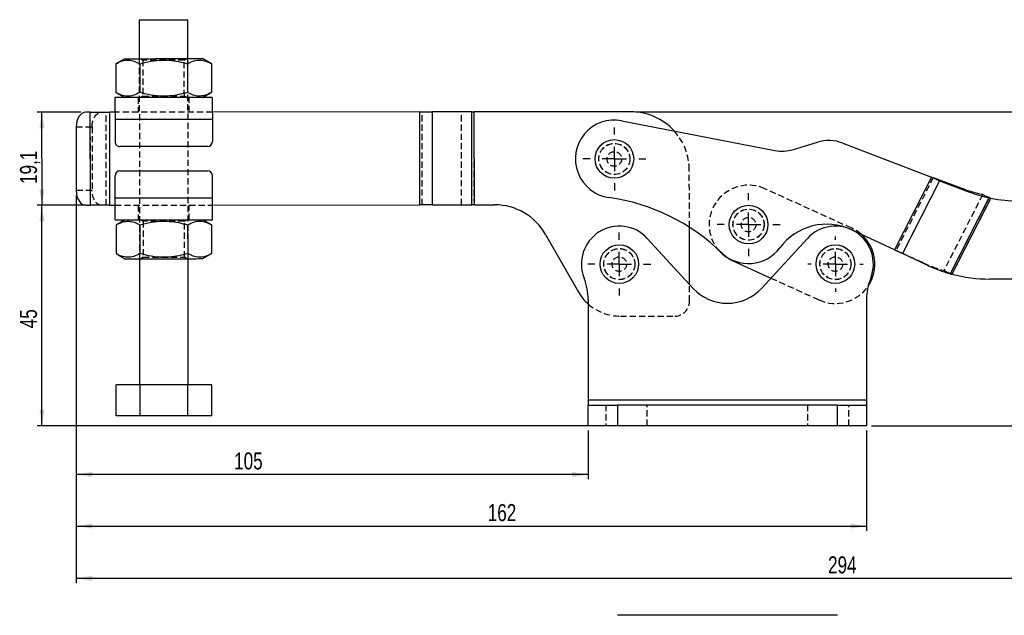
# Model space of a CAD drawing. Extents: x 30 to 409, y 24 to 289.
# Tile 4 of 12: x 32 to 235, y 166 to 289. Entities that reach past the tile are written whole.
import ezdxf

# ---------------------------------------------------------------- set-up
doc = ezdxf.new("R2010")
doc.units = 0
doc.linetypes.add('HIDDEN', pattern=[1.905, 1.27, -0.635])
doc.layers.get('0').update_dxf_attribs({"linetype": 'CONTINUOUS'})
doc.styles.add('SLDTEXTSTYLE0', font='TXT', dxfattribs={"width": 0.75})
doc.dimstyles.new('SLDDIMSTYLE0', dxfattribs={"dimtxt": 3.5, "dimasz": 3.302, "dimexe": 0, "dimexo": 0.0625, "dimgap": 0.875, "dimtad": 1, "dimdec": 0, "dimrnd": 1e-09, "dimzin": 12, "dimtxsty": 'SLDTEXTSTYLE0', "dimsah": 1, "dimcen": 0.09, "dimazin": 3, "dimtfac": 1, "dimtdec": 0, "dimtofl": 0, "dimtmove": 0, "dimatfit": 3, "dimtolj": 1, "dimtzin": 12})
doc.dimstyles.new('SLDDIMSTYLE1', dxfattribs={"dimtxt": 3.5, "dimasz": 3.302, "dimexe": 0, "dimexo": 0.0625, "dimgap": 0.875, "dimtad": 1, "dimdec": 0, "dimrnd": 1e-09, "dimzin": 12, "dimtxsty": 'SLDTEXTSTYLE0', "dimsah": 1, "dimcen": 0.09, "dimazin": 3, "dimtfac": 1, "dimtofl": 0, "dimtmove": 0, "dimatfit": 3, "dimtolj": 1, "dimtzin": 12})
doc.dimstyles.new('SLDDIMSTYLE2', dxfattribs={"dimtxt": 3.5, "dimasz": 3.302, "dimexe": 0, "dimexo": 0.0625, "dimgap": 0.875, "dimtad": 1, "dimdec": 3, "dimrnd": 1e-09, "dimzin": 12, "dimtxsty": 'SLDTEXTSTYLE0', "dimsah": 1, "dimcen": 0.09, "dimazin": 3, "dimtfac": 1, "dimtdec": 3, "dimtofl": 0, "dimtmove": 0, "dimatfit": 3, "dimtolj": 1, "dimtzin": 12})

# ---------------------------------------------------------------- blocks, each defined once
blk = doc.blocks.new('_D')
at = {"color": 179, "linetype": 'CONTINUOUS'}
for p, q in [((45.76, 250.55), (35.81, 250.55)), ((36.81, 205.26), (36.81, 250.55)), ((154.05, 205.26), (35.81, 205.26))]:
    blk.add_line(p, q, dxfattribs=at)
for points in [[(36.81, 250.55), (36.3, 247.25), (37.31, 247.25)], [(36.81, 205.26), (37.31, 208.56), (36.3, 208.56)]]:
    blk.add_solid(points, dxfattribs=at)
at = {"color": 179, "linetype": 'CONTINUOUS', "insert": (32.29, 225.27, 0.1), "char_height": 3.5, "attachment_point": 1, "rotation": 90, "style": 'SLDTEXTSTYLE0'}
blk.add_mtext('45', dxfattribs=at)
blk = doc.blocks.new('_D_1')
at = {"color": 179, "linetype": 'CONTINUOUS'}
for p, q in [((43.85, 252.55), (43.85, 194.24)), ((149.05, 204.26), (149.05, 194.24)), ((149.05, 195.24), (43.85, 195.24))]:
    blk.add_line(p, q, dxfattribs=at)
for points in [[(43.85, 195.24), (47.16, 194.74), (47.16, 195.75)], [(149.05, 195.24), (145.75, 195.75), (145.75, 194.74)]]:
    blk.add_solid(points, dxfattribs=at)
at = {"color": 179, "linetype": 'CONTINUOUS', "insert": (76.3, 199.76, 0.1), "char_height": 3.5, "attachment_point": 1, "style": 'SLDTEXTSTYLE0'}
blk.add_mtext('105', dxfattribs=at)
blk = doc.blocks.new('_D_2')
at = {"color": 179, "linetype": 'CONTINUOUS'}
for p, q in [((43.85, 252.55), (43.85, 183.64)), ((206.25, 204.26), (206.25, 183.64)), ((43.85, 184.64), (206.25, 184.64))]:
    blk.add_line(p, q, dxfattribs=at)
for points in [[(43.85, 184.64), (47.16, 184.13), (47.16, 185.14)], [(206.25, 184.64), (202.95, 185.14), (202.95, 184.13)]]:
    blk.add_solid(points, dxfattribs=at)
at = {"color": 179, "linetype": 'CONTINUOUS', "insert": (128.41, 189.15, 0.1), "char_height": 3.5, "attachment_point": 1, "style": 'SLDTEXTSTYLE0'}
blk.add_mtext('162', dxfattribs=at)
blk = doc.blocks.new('_D_3')
at = {"color": 179, "linetype": 'CONTINUOUS'}
for p, q in [((158.82, 269.76), (331.55, 269.76)), ((330.55, 269.76), (330.55, 205.26)), ((207.25, 205.26), (331.55, 205.26))]:
    blk.add_line(p, q, dxfattribs=at)
for points in [[(330.55, 269.76), (330.04, 266.46), (331.06, 266.46)], [(330.55, 205.26), (331.06, 208.56), (330.04, 208.56)]]:
    blk.add_solid(points, dxfattribs=at)
at = {"color": 179, "linetype": 'CONTINUOUS', "insert": (326.04, 233.6, 0.1), "char_height": 3.5, "attachment_point": 1, "rotation": 90, "style": 'SLDTEXTSTYLE0'}
blk.add_mtext('65', dxfattribs=at)
blk = doc.blocks.new('_D_4')
at = {"color": 179, "linetype": 'CONTINUOUS'}
for p, q in [((44.77, 269.65), (35.8, 269.64)), ((36.82, 250.54), (36.8, 269.64)), ((44.78, 250.55), (35.82, 250.54))]:
    blk.add_line(p, q, dxfattribs=at)
for points in [[(36.8, 269.64), (36.29, 266.34), (37.31, 266.34)], [(36.82, 250.54), (37.32, 253.84), (36.3, 253.84)]]:
    blk.add_solid(points, dxfattribs=at)
at = {"color": 179, "linetype": 'CONTINUOUS', "insert": (32.3, 254.92, 0.1), "char_height": 3.5, "attachment_point": 1, "rotation": 90.0559, "style": 'SLDTEXTSTYLE0'}
blk.add_mtext('19,1', dxfattribs=at)
blk = doc.blocks.new('_D_5')
at = {"color": 179, "linetype": 'CONTINUOUS'}
for p, q in [((43.85, 252.55), (43.85, 172.9)), ((338.25, 241.43), (338.25, 172.9)), ((43.85, 173.9), (338.25, 173.9))]:
    blk.add_line(p, q, dxfattribs=at)
for points in [[(43.85, 173.9), (47.16, 173.39), (47.16, 174.41)], [(338.25, 173.9), (334.95, 174.41), (334.95, 173.39)]]:
    blk.add_solid(points, dxfattribs=at)
at = {"color": 179, "linetype": 'CONTINUOUS', "insert": (198.34, 178.41, 0.1), "char_height": 3.5, "attachment_point": 1, "style": 'SLDTEXTSTYLE0'}
blk.add_mtext('294', dxfattribs=at)
blk = doc.blocks.new('SW_CENTERMARKSYMBOL_0')
at = {"color": 0, "linetype": 'CONTINUOUS'}
for p, q in [((0, 5), (0, 6.46875)), ((0, 0), (0, 2.5)), ((-5, 0), (-6.46875, 0)), ((0, 0), (-2.5, 0)), ((0, 0), (0, -2.5)), ((0, 0), (2.5, 0)), ((5, 0), (6.46875, 0)), ((0, -5), (0, -6.46875))]:
    blk.add_line(p, q, dxfattribs=at)
blk = doc.blocks.new('SW_CENTERMARKSYMBOL_1')
at = {"color": 0, "linetype": 'CONTINUOUS'}
for p, q in [((0, 5), (0, 6.46875)), ((0, 0), (0, 2.5)), ((-5, 0), (-6.46875, 0)), ((0, 0), (-2.5, 0)), ((0, 0), (0, -2.5)), ((0, 0), (2.5, 0)), ((5, 0), (6.46875, 0)), ((0, -5), (0, -6.46875))]:
    blk.add_line(p, q, dxfattribs=at)
blk = doc.blocks.new('SW_CENTERMARKSYMBOL_2')
at = {"color": 0, "linetype": 'CONTINUOUS'}
for p, q in [((0, 5), (0, 6.46875)), ((0, 0), (0, 2.5)), ((-5, 0), (-6.46875, 0)), ((0, 0), (-2.5, 0)), ((0, 0), (0, -2.5)), ((0, 0), (2.5, 0)), ((5, 0), (6.46875, 0)), ((0, -5), (0, -6.46875))]:
    blk.add_line(p, q, dxfattribs=at)
blk = doc.blocks.new('SW_CENTERMARKSYMBOL_3')
at = {"color": 0, "linetype": 'CONTINUOUS'}
for p, q in [((0, 5), (0, 5.7)), ((0, 0), (0, 2.5)), ((-5, 0), (-5.7, 0)), ((0, 0), (-2.5, 0)), ((0, 0), (0, -2.5)), ((0, 0), (2.5, 0)), ((5, 0), (5.7, 0)), ((0, -5), (0, -5.7))]:
    blk.add_line(p, q, dxfattribs=at)

msp = doc.modelspace()

# ---------------------------------------------------------------- linework, layer by layer
at = {"color": 7, "linetype": 'CONTINUOUS'}
for p, q in [((56.79887, 288.660594), (56.806671, 280.660593)), ((66.806669, 280.670346), (66.798868, 288.670339)), ((53.806672, 280.657672), (51.992739, 279.608034)), ((51.992739, 279.608034), (51.998491, 273.70377)), ((56.900213, 279.612825), (56.905972, 273.708553)), ((66.715168, 279.622392), (66.72092, 273.718127)), ((71.622642, 279.627175), (69.806668, 280.673274)), ((71.622642, 279.627175), (71.628402, 273.72291)), ((51.998491, 273.70377), (53.814473, 272.657678)), ((69.814468, 272.673272), (71.628402, 273.72291)), ((71.814465, 272.675224), (51.814477, 272.655726)), ((46.74379, 269.65078), (45.76608, 269.649827)), ((46.762402, 250.550789), (46.74379, 269.65078)), ((51.817397, 269.655728), (50.765509, 269.654699)), ((50.784136, 250.554711), (50.765509, 269.654699)), ((114.434528, 269.716778), (71.817393, 269.675226)), ((114.453154, 250.61679), (114.434528, 269.716778)), ((125.135487, 269.727216), (117.059531, 269.719341)), ((117.078154, 250.619349), (117.059531, 269.719341)), ((125.15411, 250.62722), (125.135487, 269.727216)), ((157.817349, 269.759082), (125.635488, 269.7277)), ((125.654111, 250.627708), (125.635488, 269.7277)), ((71.818853, 268.17523), (51.818857, 268.155724)), ((51.818857, 268.155724), (51.823298, 263.605729)), ((71.818853, 268.17523), (71.823286, 263.625228)), ((155.954531, 267.908544), (187.370905, 261.796628)), ((43.840642, 266.647947), (43.853412, 253.547952)), ((191.236383, 261.998591), (196.139109, 263.496649)), ((201.348644, 263.312624), (219.593226, 256.295626)), ((70.824268, 262.624253), (52.824276, 262.606703)), ((52.829149, 257.606708), (70.829141, 257.624258)), ((51.834563, 252.055735), (51.830123, 256.605734)), ((71.834552, 252.075233), (71.830111, 256.625232)), ((219.593226, 256.295626), (211.998271, 241.39556)), ((221.244814, 255.581849), (213.615338, 240.614054)), ((221.244814, 255.581849), (219.593226, 256.295626)), ((219.949766, 256.24197), (221.244814, 255.581849)), ((219.949766, 256.24197), (226.13659, 253.909484)), ((221.244814, 255.581849), (227.431639, 253.249363)), ((227.431639, 253.249363), (226.13659, 253.909484)), ((51.834563, 252.055735), (71.834552, 252.075233)), ((231.389879, 252.0529), (223.43929, 236.455126)), ((231.758951, 252.023828), (223.794396, 236.39866)), ((231.237887, 252.130375), (229.942838, 252.790496)), ((231.758951, 252.023828), (230.882375, 252.311588)), ((231.758951, 252.023828), (230.882375, 252.311588)), ((231.237887, 252.130375), (231.389879, 252.0529)), ((231.758951, 252.023828), (231.539889, 251.976439)), ((45.784707, 250.549835), (46.762402, 250.550789)), ((50.784136, 250.554711), (51.836024, 250.555736)), ((71.836012, 250.575234), (114.453154, 250.61679)), ((117.078154, 250.619349), (125.15411, 250.62722)), ((125.654111, 250.627708), (129.849429, 250.631799)), ((51.838944, 247.555737), (71.83894, 247.575235)), ((53.838948, 247.557685), (52.025015, 246.508051)), ((71.654918, 246.527192), (69.838936, 247.573287)), ((52.025015, 246.508051), (52.030767, 240.603783)), ((56.932489, 246.512838), (56.938248, 240.60857)), ((66.747437, 246.522409), (66.753196, 240.61814)), ((71.654918, 246.527192), (71.66067, 240.622923)), ((169.851891, 234.338217), (169.840487, 246.034388)), ((211.998271, 241.39556), (203.142642, 245.526724)), ((140.291049, 244.566177), (146.979081, 232.811662)), ((170.647868, 233.474635), (161.18322, 243.743126)), ((194.112517, 243.743126), (184.647869, 233.474635)), ((211.998271, 241.39556), (213.615338, 240.614054)), ((52.030767, 240.603783), (53.846749, 239.557692)), ((56.846748, 239.560616), (56.871998, 213.660627)), ((66.871996, 213.670378), (66.846738, 239.570365)), ((69.846737, 239.573289), (71.66067, 240.622923)), ((178.652633, 239.186113), (186.589845, 235.581546)), ((219.14479, 238.049612), (213.615338, 240.614054)), ((223.287294, 236.532603), (223.43929, 236.455126)), ((223.589296, 236.378663), (223.794396, 236.39866)), ((237.54838, 235.378408), (231.543253, 235.379365)), ((149.047869, 231.143751), (149.047869, 210.506753)), ((206.247869, 231.143751), (206.247869, 210.506753)), ((56.964519, 213.660718), (52.057053, 213.655933)), ((52.063281, 207.255936), (52.057053, 213.655933)), ((66.779474, 213.670288), (56.964519, 213.660718)), ((56.970763, 207.260721), (56.964519, 213.660718)), ((71.686948, 213.675073), (66.779474, 213.670288)), ((66.78571, 207.270291), (66.779474, 213.670288)), ((71.693184, 207.275076), (71.686948, 213.675073)), ((206.247869, 210.506753), (149.047869, 210.506753)), ((149.047869, 210.506753), (149.047869, 209.506754)), ((206.247869, 210.506753), (206.247869, 209.506754)), ((149.047869, 205.256753), (149.047869, 209.506754)), ((149.047869, 209.506754), (155.047868, 209.506754)), ((155.047868, 209.506754), (155.047868, 205.256753)), ((200.247869, 209.506754), (155.047868, 209.506754)), ((200.247869, 205.256753), (200.247869, 209.506754)), ((200.247869, 209.506754), (206.247869, 209.506754)), ((206.247869, 209.506754), (206.247869, 205.256753)), ((56.970763, 207.260721), (52.063281, 207.255936)), ((66.78571, 207.270291), (56.970763, 207.260721)), ((71.693184, 207.275076), (66.78571, 207.270291)), ((155.047868, 205.256753), (149.047869, 205.256753)), ((200.247869, 205.256753), (155.047868, 205.256753)), ((206.247869, 205.256753), (200.247869, 205.256753)), ((200.247869, 166.298461), (155.047868, 166.298461))]:
    msp.add_line(p, q, dxfattribs=at)
at = {"color": 7, "linetype": 'HIDDEN'}
for p, q in [((56.806671, 280.660593), (56.846748, 239.560616)), ((57.133409, 280.660913), (57.556959, 280.364954)), ((57.556959, 280.364954), (57.564186, 272.957698)), ((66.056954, 280.373246), (66.479931, 280.670025)), ((66.064181, 272.965991), (66.056954, 280.373246)), ((66.846738, 239.570365), (66.806669, 280.670346)), ((56.564475, 272.660353), (56.567396, 269.660354)), ((57.564186, 272.957698), (57.14121, 272.660919)), ((66.487732, 272.670031), (66.064181, 272.965991)), ((67.067395, 269.670591), (67.064466, 272.67059)), ((46.762402, 250.550789), (46.74379, 269.65078)), ((50.018097, 250.553963), (49.99947, 269.653954)), ((50.784136, 250.554711), (50.765509, 269.654699)), ((71.817393, 269.675226), (51.817397, 269.655728)), ((114.453154, 250.61679), (114.434528, 269.716778)), ((114.953155, 250.617278), (114.934529, 269.717269)), ((117.078154, 250.619349), (117.059531, 269.719341)), ((123.029111, 250.625149), (123.010489, 269.725145)), ((125.15411, 250.62722), (125.135487, 269.727216)), ((125.654111, 250.627708), (125.635488, 269.7277)), ((71.818853, 268.17523), (51.818857, 268.155724)), ((43.840642, 266.647947), (47.096337, 266.651121)), ((47.096337, 266.651121), (47.109107, 253.551126)), ((169.840487, 246.034388), (169.829044, 257.770785)), ((219.593226, 256.295626), (211.998271, 241.39556)), ((219.949766, 256.24197), (212.320289, 241.274175)), ((221.244814, 255.581849), (213.615338, 240.614054)), ((47.109107, 253.551126), (43.853412, 253.547952)), ((203.197163, 245.831863), (185.351223, 253.936329)), ((226.13659, 253.909484), (227.431639, 253.249363)), ((51.834563, 252.055735), (71.834552, 252.075233)), ((230.09483, 252.713022), (222.144237, 237.115246)), ((231.389879, 252.0529), (223.43929, 236.455126)), ((231.758951, 252.023828), (223.794396, 236.39866)), ((51.836024, 250.555736), (71.836012, 250.575234)), ((56.586022, 250.560366), (56.588943, 247.560368)), ((67.088942, 247.570605), (67.086014, 250.570603)), ((57.165685, 247.56093), (57.589235, 247.264971)), ((57.589235, 247.264971), (57.596455, 239.857719)), ((66.08923, 247.27326), (66.5122, 247.570042)), ((66.09645, 239.866004), (66.08923, 247.27326)), ((213.615338, 240.614054), (212.320289, 241.274175)), ((217.849741, 238.70973), (212.320289, 241.274175)), ((57.596455, 239.857719), (57.173485, 239.560933)), ((66.52, 239.570048), (66.09645, 239.866004)), ((217.849741, 238.70973), (219.14479, 238.049612)), ((223.287294, 236.532603), (221.992245, 237.192721)), ((186.589845, 235.581546), (196.498573, 231.081645)), ((222.931782, 236.713816), (223.794396, 236.39866)), ((223.187084, 236.583681), (222.931782, 236.713816)), ((222.931782, 236.713816), (223.794396, 236.39866)), ((169.855369, 230.770797), (169.851891, 234.338217)), ((155.680432, 227.756976), (166.858296, 227.767874)), ((206.247869, 210.506753), (149.047869, 210.506753)), ((152.697869, 209.506754), (152.697869, 205.256753)), ((155.047868, 209.506754), (155.047868, 205.256753)), ((161.197868, 205.256753), (161.197868, 209.506754)), ((194.09787, 209.506754), (194.09787, 205.256753)), ((200.247869, 205.256753), (200.247869, 209.506754)), ((202.597868, 205.256753), (202.597868, 209.506754))]:
    msp.add_line(p, q, dxfattribs=at)
at = {"color": 7, "linetype": 'CONTINUOUS', "flags": 128}
for points in [[(56.79887, 288.660594), (56.806202, 288.660601), (56.981119, 288.660773), (57.381312, 288.66116), (57.988057, 288.661749), (58.772998, 288.662516), (59.699426, 288.663418), (60.724015, 288.664416), (61.798873, 288.665467)], [(61.798873, 288.665467), (62.873723, 288.666517), (63.898312, 288.667516), (64.82474, 288.668417), (65.609681, 288.669185), (66.216426, 288.669773), (66.61662, 288.670168), (66.791537, 288.670332), (66.798868, 288.670339)], [(53.806672, 280.657672), (53.921747, 280.657784), (54.263654, 280.658119), (54.822559, 280.658663), (55.582384, 280.659401), (56.521277, 280.660317), (57.612213, 280.661382), (58.823819, 280.66256), (60.121233, 280.663826), (61.467143, 280.665138), (62.822814, 280.666464), (64.149248, 280.667753), (65.408299, 280.668982), (66.563735, 280.670107), (67.582319, 280.671105), (68.43474, 280.671932), (69.096493, 280.672581), (69.548527, 280.67302), (69.777849, 280.673244), (69.806668, 280.673274)], [(51.814477, 272.655726), (51.814566, 272.569255), (51.814804, 272.313186), (51.815207, 271.897339), (51.815758, 271.337704), (51.816429, 270.655789), (51.817189, 269.8778), (51.818008, 269.033634), (51.818857, 268.155724)], [(71.814465, 272.675224), (71.814547, 272.58876), (71.8148, 272.332684), (71.815203, 271.916837), (71.815754, 271.357209), (71.816417, 270.675295), (71.817177, 269.897305), (71.817996, 269.053132), (71.818853, 268.17523)], [(45.76608, 269.649827), (45.38993, 269.591816), (45.028354, 269.420744), (44.695238, 269.143187), (44.403384, 268.769816), (44.164012, 268.314973), (43.986315, 267.796137), (43.87712, 267.233253), (43.840642, 266.647947)], [(46.74379, 269.65078), (47.13508, 269.65116), (47.569523, 269.651585), (48.041964, 269.652047), (48.546771, 269.652539), (49.077953, 269.653053), (49.629206, 269.653589), (50.19396, 269.654141), (50.765509, 269.654699)], [(114.434528, 269.716778), (114.777895, 269.717113), (115.119795, 269.717448), (115.458755, 269.717776), (115.793331, 269.718104), (116.122088, 269.718424), (116.443618, 269.718737), (116.756546, 269.719043), (117.059531, 269.719341)], [(125.135487, 269.727216), (125.1932, 269.727268), (125.252804, 269.727328), (125.314048, 269.727387), (125.37667, 269.727447), (125.440399, 269.727514), (125.504962, 269.727573), (125.570084, 269.727633), (125.635488, 269.7277)], [(43.853412, 253.547952), (43.891037, 252.96272), (44.001321, 252.400045), (44.18003, 251.881559), (44.420282, 251.427185), (44.712866, 251.054381), (45.046533, 250.777476), (45.408438, 250.607111), (45.784707, 250.549835)], [(51.838944, 247.555737), (51.83887, 247.642201), (51.838616, 247.898278), (51.838214, 248.314124), (51.837663, 248.873756), (51.836992, 249.55567), (51.836232, 250.33366), (51.835413, 251.177829), (51.834563, 252.055735)], [(71.83894, 247.575235), (71.838851, 247.661703), (71.838605, 247.917779), (71.838202, 248.333622), (71.837651, 248.893254), (71.836988, 249.575169), (71.836228, 250.353162), (71.835408, 251.197328), (71.834552, 252.075233)], [(231.539889, 251.976439), (231.520786, 251.986176), (231.501764, 251.99587), (231.482836, 252.005518), (231.464005, 252.015115), (231.445289, 252.024659), (231.426688, 252.03414), (231.408215, 252.043553), (231.389879, 252.0529)], [(50.784136, 250.554711), (50.212587, 250.554153), (49.647833, 250.553601), (49.096579, 250.553065), (48.565398, 250.552547), (48.060576, 250.552055), (47.58815, 250.551593), (47.153691, 250.551169), (46.762402, 250.550789)], [(117.078154, 250.619349), (116.775169, 250.619051), (116.46224, 250.618749), (116.140711, 250.618432), (115.811954, 250.618112), (115.477378, 250.617788), (115.138414, 250.617456), (114.796522, 250.617125), (114.453154, 250.61679)], [(125.654111, 250.627708), (125.588706, 250.627645), (125.523584, 250.627582), (125.459021, 250.627518), (125.395293, 250.627459), (125.332671, 250.627395), (125.271427, 250.627336), (125.211822, 250.62728), (125.15411, 250.62722)], [(53.846749, 239.557692), (53.961823, 239.557803), (54.30373, 239.558135), (54.862636, 239.558683), (55.622461, 239.55942), (56.561346, 239.560337), (57.65229, 239.561402), (58.863896, 239.562583), (60.16131, 239.563846), (61.507212, 239.565161), (62.862883, 239.56648), (64.189325, 239.567776), (65.448368, 239.569002), (66.603805, 239.57013), (67.622388, 239.571121), (68.474817, 239.571952), (69.13657, 239.572596), (69.588604, 239.57304), (69.817918, 239.573263), (69.846737, 239.573289)], [(223.43929, 236.455126), (223.457626, 236.44578), (223.476096, 236.436364), (223.494696, 236.426883), (223.513416, 236.417343), (223.532243, 236.407744), (223.551171, 236.398096), (223.570193, 236.388401), (223.589296, 236.378663)]]:
    msp.add_lwpolyline(points, dxfattribs=at)
at = {"color": 7, "linetype": 'HIDDEN', "flags": 128}
for points in [[(66.056954, 280.373246), (66.028217, 280.373216), (65.800647, 280.372993), (65.357777, 280.372561), (64.723487, 280.371942), (63.931959, 280.371175), (63.025872, 280.370288), (62.054078, 280.369342), (61.068954, 280.368381), (60.123617, 280.367457), (59.269036, 280.366623), (58.551269, 280.365922), (58.009023, 280.365401), (57.671519, 280.365065), (57.556959, 280.364954)], [(57.564186, 272.957698), (57.592923, 272.957728), (57.820486, 272.957952), (58.263356, 272.958384), (58.897654, 272.959002), (59.689181, 272.959777), (60.595269, 272.960656), (61.567063, 272.961602), (62.552186, 272.962563), (63.497516, 272.963487), (64.352105, 272.964322), (65.069872, 272.965022), (65.612117, 272.965551), (65.949621, 272.965879), (66.064181, 272.965991)], [(47.096337, 266.651121), (47.132815, 267.236427), (47.241996, 267.799311), (47.419692, 268.318147), (47.659064, 268.77299), (47.950918, 269.146361), (48.284034, 269.423918), (48.645625, 269.59499), (49.02176, 269.653001)], [(49.040387, 250.553009), (48.664133, 250.610285), (48.302213, 250.78065), (47.968561, 251.057555), (47.675977, 251.430359), (47.435711, 251.884733), (47.257016, 252.403223), (47.146732, 252.965894), (47.109107, 253.551126)], [(66.08923, 247.27326), (66.060493, 247.273233), (65.832923, 247.27301), (65.390053, 247.272578), (64.755755, 247.271959), (63.964228, 247.271188), (63.058148, 247.270305), (62.086346, 247.269355), (61.10123, 247.268398), (60.155893, 247.267474), (59.301312, 247.26664), (58.583545, 247.265943), (58.041292, 247.265414), (57.703795, 247.265083), (57.589235, 247.264971)], [(205.124673, 244.602103), (204.426954, 245.138217), (203.197163, 245.831863)], [(57.596455, 239.857719), (57.625192, 239.857745), (57.852762, 239.857969), (58.295632, 239.858401), (58.92993, 239.859019), (59.721457, 239.85979), (60.627537, 239.860673), (61.599339, 239.861619), (62.584462, 239.862581), (63.529792, 239.863504), (64.384373, 239.864335), (65.10214, 239.865036), (65.644393, 239.865564), (65.98189, 239.865892), (66.09645, 239.866004)]]:
    msp.add_lwpolyline(points, dxfattribs=at)
at = {"color": 7, "linetype": 'CONTINUOUS'}
for centre in [(154.426809, 260.055768), (182.001928, 246.561221), (155.447869, 238.456753), (199.847869, 238.456753)]:
    msp.add_circle(centre, 3.96875, dxfattribs=at)
at = {"color": 7, "linetype": 'HIDDEN'}
for centre, radius in [((154.426809, 260.055768), 3.2), ((154.426809, 260.055768), 3.175), ((154.426809, 260.055768), 1.5), ((182.001928, 246.561221), 3.2), ((182.001928, 246.561221), 3.175), ((182.001928, 246.561221), 1.5), ((155.447869, 238.456753), 3.2), ((155.447869, 238.456753), 3.2), ((155.447869, 238.456753), 3.175), ((199.847869, 238.456753), 3.2), ((199.847869, 238.456753), 3.175), ((155.447869, 238.456753), 1.5), ((199.847869, 238.456753), 1.5)]:
    msp.add_circle(centre, radius, dxfattribs=at)
at = {"color": 7, "linetype": 'CONTINUOUS'}
for centre, radius, start, end in [((157.82905, 257.759084), 12, 42.15845777, 90.05586477), ((154.426809, 260.055768), 8, 78.9908775, 262.0155807), ((52.823298, 263.606704), 1, 180.05586477, 270.05586477), ((70.82329, 263.624254), 1, 270.05586477, 0.05586477), ((198.476864, 255.84584), 8, 68.96289069, 106.9908775), ((188.898628, 269.649401), 8, 258.9908775, 286.9908775), ((52.830123, 256.606707), 1, 90.05586477, 180.05586477), ((70.830115, 256.624258), 1, 0.05586477, 90.05586477), ((235.536558, 278.85058), 26.653661, 249.34923983, 257.88545139), ((236.831766, 278.191001), 26.654225, 249.34933033, 257.88536089), ((147.560691, 211.104216), 41.430739, 45.83256885, 82.0155807), ((237.948643, 281.378345), 30, 258.09303577, 269.24039501), ((129.861129, 238.631806), 12, 29.63881778, 90.05586477), ((155.447869, 238.456753), 7.8, 42.66730861, 201.67513748), ((198.069492, 234.651839), 12, 64.9908775, 143.45391846), ((199.847869, 238.456753), 7.8, 338.32486252, 137.33269139), ((199.847869, 238.456753), 8.1, 326.23871679, 49.34843576), ((182.001928, 246.561221), 8.1, 217.58795267, 245.57553519), ((182.001928, 246.561221), 8, 225.83256885, 323.45391846), ((230.318983, 262.148555), 26.56354, 245.12379758, 254.65015686), ((137.047869, 231.143751), 12, 0, 21.67513748), ((218.247869, 231.143751), 12, 158.32486252, 180), ((231.548031, 265.379364), 30, 255.02162247, 269.9908775), ((155.670682, 237.75697), 10, 209.63881778, 228.52590846), ((177.647869, 239.926659), 9.519906, 222.66730861, 317.33269139)]:
    msp.add_arc(centre, radius, start, end, dxfattribs=at)
at = {"color": 7, "linetype": 'HIDDEN'}
for centre, radius, start, end in [((157.82905, 257.759084), 12, 0.05586477, 42.15845777), ((182.001928, 246.561221), 8.1, 65.57553519, 217.58795267), ((229.024087, 262.809088), 26.563981, 245.12387687, 254.65007757), ((199.847869, 238.456753), 8.1, 245.57553519, 326.23871679), ((166.855371, 230.767872), 3, 270.05586477, 0.05586477), ((155.670682, 237.75697), 10, 228.52590846, 270.05586477)]:
    msp.add_arc(centre, radius, start, end, dxfattribs=at)
at = {"color": 7, "linetype": 'CONTINUOUS'}
for points, knots in [([(51.992739, 279.608034), (52.418462, 279.827728), (53.279139, 280.271879), (54.554821, 280.435298), (55.774663, 280.198445), (56.522745, 279.80922), (56.900213, 279.612825)], [0, 0, 0, 0, 0.2646052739, 0.5349480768, 0.7653431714, 1, 1, 1, 1]), ([(56.900213, 279.612825), (57.256266, 279.710905), (58.417161, 280.030689), (60.454468, 280.383967), (62.782116, 280.399343), (64.882948, 280.107022), (66.102195, 279.784526), (66.715168, 279.622392)], [0, 0, 0, 0, 0.111257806, 0.362750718, 0.6203152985, 0.809114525, 1, 1, 1, 1]), ([(66.715168, 279.622392), (67.140888, 279.842085), (68.00156, 280.286236), (69.277241, 280.449654), (70.497094, 280.212804), (71.245175, 279.823573), (71.622642, 279.627175)], [0, 0, 0, 0, 0.2646049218, 0.5349476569, 0.7653430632, 1, 1, 1, 1]), ([(56.905972, 273.708553), (56.480252, 273.488859), (55.619581, 273.044708), (54.343899, 272.88129), (53.124047, 273.118141), (52.375962, 273.507371), (51.998491, 273.70377)], [0, 0, 0, 0, 0.2646048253, 0.5349474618, 0.7653427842, 1, 1, 1, 1]), ([(66.72092, 273.718127), (66.114479, 273.556321), (64.895965, 273.231208), (62.816933, 272.936556), (60.483494, 272.942068), (58.444298, 273.288022), (57.262211, 273.611168), (56.905972, 273.708553)], [0, 0, 0, 0, 0.1889638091, 0.3796820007, 0.630820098, 0.8887424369, 1, 1, 1, 1]), ([(71.628402, 273.72291), (71.202679, 273.503216), (70.342001, 273.059066), (69.066321, 272.895647), (67.846468, 273.132498), (67.098388, 273.521728), (66.72092, 273.718127)], [0, 0, 0, 0, 0.2646051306, 0.5349477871, 0.7653431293, 1, 1, 1, 1]), ([(52.025015, 246.508051), (52.450735, 246.727745), (53.311407, 247.171896), (54.587088, 247.335314), (55.806941, 247.098463), (56.555021, 246.709235), (56.932489, 246.512838)], [0, 0, 0, 0, 0.2646048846, 0.5349476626, 0.7653431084, 1, 1, 1, 1]), ([(56.932489, 246.512838), (57.288542, 246.610918), (58.449437, 246.930703), (60.486744, 247.283981), (62.814392, 247.299354), (64.915222, 247.007041), (66.134466, 246.684543), (66.747437, 246.522409)], [0, 0, 0, 0, 0.1112578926, 0.3627510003, 0.6203157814, 0.8091151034, 1, 1, 1, 1]), ([(66.747437, 246.522409), (67.17316, 246.742101), (68.033837, 247.186248), (69.309517, 247.349668), (70.52937, 247.112816), (71.27745, 246.723589), (71.654918, 246.527192)], [0, 0, 0, 0, 0.2646051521, 0.5349478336, 0.7653431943, 1, 1, 1, 1]), ([(56.938248, 240.60857), (56.512529, 240.388876), (55.651859, 239.944724), (54.376164, 239.781311), (53.156325, 240.018163), (52.408238, 240.407387), (52.030767, 240.603783)], [0, 0, 0, 0, 0.2646048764, 0.5349479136, 0.765342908, 1, 1, 1, 1]), ([(66.753196, 240.61814), (66.146752, 240.456336), (64.928235, 240.131227), (62.849205, 239.836574), (60.515766, 239.842076), (58.476576, 240.188046), (57.294487, 240.511187), (56.938248, 240.60857)], [0, 0, 0, 0, 0.1889644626, 0.3796826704, 0.6308200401, 0.8887425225, 1, 1, 1, 1]), ([(71.66067, 240.622923), (71.23495, 240.403231), (70.374278, 239.959083), (69.098597, 239.795664), (67.878744, 240.032516), (67.130664, 240.421743), (66.753196, 240.61814)], [0, 0, 0, 0, 0.26460482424, 0.53494762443, 0.76534308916, 1, 1, 1, 1])]:
    msp.add_open_spline(points, degree=3, knots=knots, dxfattribs=at)

# ---------------------------------------------------------------- block references
at = {"color": 179, "linetype": 'CONTINUOUS'}
for name, p in [('SW_CENTERMARKSYMBOL_1', (154.426809, 260.055768)), ('SW_CENTERMARKSYMBOL_2', (182.001928, 246.561221)), ('SW_CENTERMARKSYMBOL_0', (155.447869, 238.456753)), ('SW_CENTERMARKSYMBOL_3', (199.847869, 238.456753))]:
    msp.add_blockref(name, p, dxfattribs=at)

# ---------------------------------------------------------------- dimensions: what is measured, and where the dimension line sits
for base, p1, p2, angle, dimstyle, picture, middle in [((36.797277, 269.641081), (45.784703, 250.549835), (45.76608, 269.649826), 270.05586477, 'SLDDIMSTYLE2', '_D_4', (36.805825, 260.874466)), ((330.550326, 205.256753), (157.817349, 269.759079), (206.247869, 205.256753), 90, 'SLDDIMSTYLE0', '_D_3', (330.550326, 237.607332)), ((36.805825, 250.550788), (155.047869, 205.256753), (46.762407, 250.550788), 90, 'SLDDIMSTYLE0', '_D', (36.805825, 229.2824))]:
    dim = msp.add_linear_dim(base=base, p1=p1, p2=p2, angle=angle, dimstyle=dimstyle, dxfattribs=at)
    dim.commit()
    dim.dimension.update_dxf_attribs({"geometry": picture, "text_midpoint": middle, "dimtype": 160})
for base, p1, p2, dimstyle, picture, middle in [((43.853416, 195.244414), (149.047869, 205.256753), (43.853416, 253.547953), 'SLDDIMSTYLE1', '_D_1', (81.603314, 195.244414)), ((206.247869, 184.635465), (43.853416, 253.547953), (206.247869, 205.256753), 'SLDDIMSTYLE0', '_D_2', (133.709042, 184.635465)), ((338.250499, 173.900176), (43.853416, 253.547953), (338.250499, 242.429852), 'SLDDIMSTYLE0', '_D_5', (203.637896, 173.900176))]:
    dim = msp.add_linear_dim(base=base, p1=p1, p2=p2, dimstyle=dimstyle, dxfattribs=at)
    dim.commit()
    dim.dimension.update_dxf_attribs({"geometry": picture, "text_midpoint": middle, "dimtype": 160})

doc.saveas('drawing.dxf')
